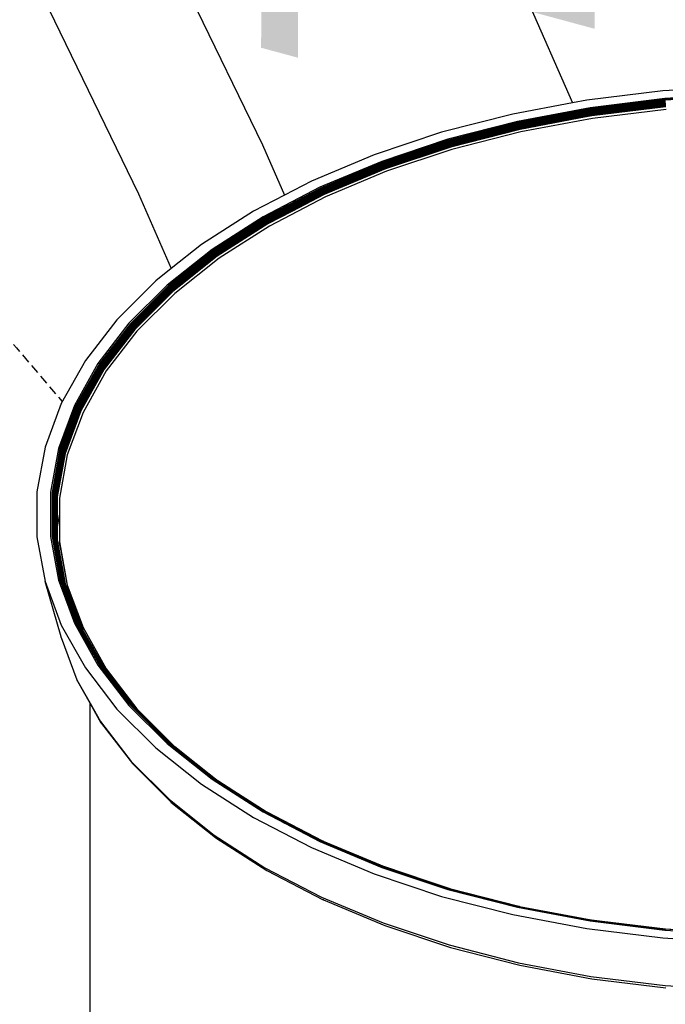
# Model space of a CAD drawing. Extents: x -19547 to -11561, y 2096 to 5601.
# Tile 114 of 168: x -13754 to -13737, y 2993 to 3020. Entities that reach past the tile are written whole.
import ezdxf

# ---------------------------------------------------------------- set-up
doc = ezdxf.new("R2010")
doc.units = 0
doc.header["$MEASUREMENT"] = 0
doc.linetypes.add('DASHED', pattern=[0.75, 0.5, -0.25])
doc.layers.get('0').update_dxf_attribs({"linetype": 'CONTINUOUS'})
doc.layers.add('TANK-SLOPE', color=2, linetype='CONTINUOUS')
doc.layers.add('TEXT', color=3, linetype='CONTINUOUS')
doc.styles.add('ISO1', font='SIMPFRAC.shx', dxfattribs={"width": 0.85, "oblique": 15})

# ---------------------------------------------------------------- blocks, each defined once
blk = doc.blocks.new('8-10 TANKS')
for p, q in [((-44.14, 0.618), (-42.462, -2.848)), ((-45.767, -0.137), (-44.135, -3.509)), ((-38.927, -0.807), (-38.278, -2.283)), ((-37.06, -2.121), (-38.086, -2.246)), ((-36.016, -2.057), (-37.06, -2.121)), ((-38.086, -2.246), (-38.278, -2.283)), ((-37.031, -2.225), (-38.039, -2.349)), ((-37.028, -2.239), (-38.033, -2.362)), ((-37.026, -2.247), (-38.031, -2.37)), ((-37.025, -2.255), (-38.028, -2.379)), ((-36.006, -2.163), (-37.031, -2.225)), ((-36.005, -2.177), (-37.028, -2.239)), ((-36.005, -2.185), (-37.026, -2.247)), ((-38.278, -2.283), (-39.084, -2.434)), ((-38.039, -2.349), (-39.019, -2.532)), ((-38.033, -2.362), (-39.011, -2.545)), ((-38.031, -2.37), (-39.008, -2.553)), ((-38.028, -2.379), (-39.004, -2.562)), ((-38.026, -2.388), (-39.001, -2.571)), ((-37.023, -2.265), (-38.026, -2.388)), ((-37.022, -2.275), (-38.024, -2.397)), ((-37.021, -2.285), (-38.022, -2.407)), ((-37.02, -2.295), (-38.02, -2.418)), ((-37.019, -2.305), (-38.018, -2.428)), ((-37.018, -2.316), (-38.017, -2.438)), ((-37.017, -2.326), (-38.016, -2.448)), ((-37.017, -2.336), (-38.015, -2.458)), ((-37.012, -2.37), (-38.008, -2.492)), ((-39.084, -2.434), (-40.043, -2.68)), ((-38.024, -2.397), (-38.998, -2.58)), ((-38.022, -2.407), (-38.995, -2.59)), ((-38.02, -2.418), (-38.993, -2.6)), ((-38.018, -2.428), (-38.99, -2.61)), ((-38.017, -2.438), (-38.989, -2.621)), ((-38.191, -2.481), (-38.987, -2.631)), ((-38.187, -2.49), (-38.986, -2.64)), ((-38.008, -2.492), (-38.975, -2.673)), ((-38.016, -2.448), (-38.191, -2.481)), ((-38.191, -2.481), (-38.187, -2.49)), ((-38.015, -2.458), (-38.187, -2.49)), ((-39.019, -2.532), (-39.96, -2.774)), ((-39.011, -2.545), (-39.95, -2.787)), ((-39.008, -2.553), (-39.946, -2.794)), ((-39.004, -2.562), (-39.942, -2.803)), ((-39.001, -2.571), (-39.937, -2.811)), ((-38.998, -2.58), (-39.934, -2.821)), ((-38.995, -2.59), (-39.93, -2.83)), ((-38.993, -2.6), (-39.927, -2.84)), ((-38.99, -2.61), (-39.924, -2.85)), ((-38.989, -2.621), (-39.922, -2.86)), ((-38.987, -2.631), (-39.92, -2.87)), ((-38.986, -2.64), (-39.919, -2.88)), ((-40.043, -2.68), (-40.952, -2.983)), ((-39.96, -2.774), (-40.852, -3.072)), ((-39.95, -2.787), (-40.841, -3.084)), ((-38.975, -2.673), (-39.905, -2.912)), ((-42.462, -2.848), (-42.164, -3.528)), ((-39.946, -2.794), (-40.835, -3.091)), ((-39.942, -2.803), (-40.83, -3.099)), ((-39.937, -2.811), (-40.825, -3.107)), ((-39.934, -2.821), (-40.821, -3.116)), ((-39.93, -2.83), (-40.816, -3.126)), ((-39.927, -2.84), (-40.813, -3.136)), ((-39.924, -2.85), (-40.809, -3.145)), ((-39.922, -2.86), (-40.807, -3.155)), ((-39.92, -2.87), (-40.804, -3.165)), ((-39.919, -2.88), (-40.803, -3.175)), ((-39.905, -2.912), (-40.786, -3.206)), ((-40.952, -2.983), (-41.801, -3.339)), ((-40.852, -3.072), (-41.686, -3.421)), ((-40.841, -3.084), (-41.673, -3.433)), ((-40.835, -3.091), (-41.666, -3.439)), ((-40.83, -3.099), (-41.66, -3.447)), ((-40.825, -3.107), (-41.655, -3.455)), ((-40.821, -3.116), (-41.649, -3.464)), ((-40.816, -3.126), (-41.644, -3.473)), ((-40.813, -3.136), (-41.64, -3.483)), ((-40.809, -3.145), (-41.636, -3.492)), ((-40.807, -3.155), (-41.633, -3.502)), ((-40.804, -3.165), (-41.63, -3.512)), ((-40.803, -3.175), (-41.629, -3.521)), ((-40.786, -3.206), (-41.61, -3.551)), ((-41.686, -3.421), (-42.451, -3.819)), ((-41.655, -3.455), (-42.416, -3.851)), ((-41.801, -3.339), (-42.164, -3.528)), ((-41.673, -3.433), (-42.106, -3.658)), ((-41.666, -3.439), (-42.103, -3.666)), ((-41.66, -3.447), (-42.099, -3.675)), ((-44.135, -3.509), (-43.691, -4.519)), ((-42.164, -3.528), (-42.581, -3.745)), ((-41.649, -3.464), (-42.41, -3.86)), ((-41.636, -3.492), (-42.396, -3.887)), ((-41.61, -3.551), (-42.366, -3.945)), ((-41.644, -3.473), (-42.087, -3.703)), ((-41.64, -3.483), (-42.082, -3.713)), ((-41.633, -3.502), (-42.074, -3.731)), ((-41.63, -3.512), (-42.07, -3.74)), ((-41.629, -3.521), (-42.066, -3.749)), ((-42.106, -3.658), (-42.437, -3.83)), ((-42.103, -3.666), (-42.43, -3.836)), ((-42.099, -3.675), (-42.423, -3.843)), ((-42.087, -3.703), (-42.405, -3.869)), ((-42.082, -3.713), (-42.4, -3.878)), ((-42.106, -3.658), (-42.103, -3.666)), ((-42.103, -3.666), (-42.099, -3.675)), ((-42.087, -3.703), (-42.082, -3.713)), ((-42.581, -3.745), (-43.283, -4.195)), ((-42.451, -3.819), (-43.141, -4.261)), ((-42.437, -3.83), (-43.125, -4.271)), ((-42.43, -3.836), (-43.117, -4.277)), ((-42.423, -3.843), (-43.109, -4.284)), ((-42.416, -3.851), (-43.102, -4.291)), ((-42.074, -3.731), (-42.392, -3.897)), ((-42.07, -3.74), (-42.389, -3.906)), ((-42.066, -3.749), (-42.387, -3.915)), ((-42.074, -3.731), (-42.07, -3.74)), ((-42.07, -3.74), (-42.066, -3.749)), ((-42.41, -3.86), (-43.096, -4.299)), ((-42.405, -3.869), (-43.09, -4.308)), ((-42.4, -3.878), (-43.084, -4.317)), ((-42.396, -3.887), (-43.08, -4.326)), ((-42.392, -3.897), (-43.076, -4.335)), ((-42.389, -3.906), (-43.073, -4.344)), ((-42.387, -3.915), (-43.07, -4.353)), ((-42.366, -3.945), (-43.047, -4.381)), ((-43.283, -4.195), (-43.691, -4.519)), ((-43.141, -4.261), (-43.746, -4.743)), ((-43.125, -4.271), (-43.729, -4.751)), ((-43.117, -4.277), (-43.721, -4.757)), ((-43.109, -4.284), (-43.713, -4.763)), ((-43.102, -4.291), (-43.705, -4.77)), ((-43.096, -4.299), (-43.698, -4.778)), ((-43.08, -4.326), (-43.68, -4.803)), ((-43.076, -4.335), (-43.676, -4.812)), ((-43.047, -4.381), (-43.645, -4.857)), ((-43.09, -4.308), (-43.604, -4.716)), ((-43.084, -4.317), (-43.6, -4.726)), ((-43.073, -4.344), (-43.588, -4.754)), ((-43.07, -4.353), (-43.584, -4.762)), ((-43.691, -4.519), (-43.9, -4.685)), ((-43.9, -4.685), (-44.425, -5.21)), ((-43.746, -4.743), (-44.262, -5.258)), ((-43.729, -4.751), (-44.243, -5.265)), ((-43.721, -4.757), (-44.234, -5.27)), ((-43.713, -4.763), (-44.226, -5.276)), ((-43.705, -4.77), (-44.217, -5.283)), ((-43.698, -4.778), (-44.21, -5.29)), ((-43.604, -4.716), (-43.691, -4.786)), ((-43.6, -4.726), (-43.685, -4.794)), ((-43.588, -4.754), (-43.673, -4.821)), ((-43.584, -4.762), (-43.67, -4.83)), ((-43.604, -4.716), (-43.6, -4.726)), ((-43.588, -4.754), (-43.584, -4.762)), ((-43.691, -4.786), (-44.203, -5.297)), ((-43.685, -4.794), (-44.197, -5.306)), ((-43.68, -4.803), (-44.191, -5.314)), ((-43.676, -4.812), (-44.187, -5.323)), ((-43.673, -4.821), (-44.183, -5.332)), ((-43.67, -4.83), (-44.181, -5.341)), ((-43.645, -4.857), (-44.154, -5.365)), ((-44.425, -5.21), (-44.851, -5.763)), ((-44.262, -5.258), (-44.681, -5.801)), ((-44.243, -5.265), (-44.661, -5.807)), ((-44.234, -5.27), (-44.652, -5.812)), ((-44.226, -5.276), (-44.643, -5.817)), ((-44.217, -5.283), (-44.634, -5.823)), ((-44.21, -5.29), (-44.626, -5.83)), ((-44.203, -5.297), (-44.619, -5.837)), ((-44.197, -5.306), (-44.613, -5.845)), ((-44.191, -5.314), (-44.607, -5.853)), ((-44.187, -5.323), (-44.602, -5.862)), ((-44.183, -5.332), (-44.599, -5.87)), ((-44.181, -5.341), (-44.596, -5.879)), ((-44.154, -5.365), (-44.568, -5.902)), ((-44.851, -5.763), (-45.176, -6.34)), ((-44.681, -5.801), (-44.999, -6.367)), ((-44.661, -5.807), (-44.979, -6.372)), ((-44.652, -5.812), (-44.969, -6.376)), ((-44.643, -5.817), (-44.96, -6.381)), ((-44.634, -5.823), (-44.951, -6.386)), ((-44.626, -5.83), (-44.943, -6.392)), ((-44.619, -5.837), (-44.935, -6.399)), ((-44.613, -5.845), (-44.929, -6.407)), ((-44.607, -5.853), (-44.923, -6.414)), ((-44.602, -5.862), (-44.918, -6.423)), ((-44.599, -5.87), (-44.914, -6.431)), ((-44.596, -5.879), (-44.911, -6.44)), ((-44.568, -5.902), (-44.882, -6.461)), ((-45.176, -6.34), (-45.394, -6.932)), ((-44.999, -6.367), (-45.213, -6.949)), ((-44.979, -6.372), (-45.193, -6.953)), ((-44.969, -6.376), (-45.183, -6.956)), ((-44.96, -6.381), (-45.173, -6.96)), ((-44.951, -6.386), (-45.164, -6.965)), ((-44.943, -6.392), (-45.156, -6.971)), ((-44.935, -6.399), (-45.148, -6.977)), ((-44.929, -6.407), (-45.141, -6.984)), ((-44.923, -6.414), (-45.135, -6.992)), ((-44.918, -6.423), (-45.13, -6.999)), ((-44.914, -6.431), (-45.127, -7.008)), ((-44.911, -6.44), (-45.124, -7.016)), ((-44.882, -6.461), (-45.094, -7.036)), ((-45.394, -6.932), (-45.504, -7.535)), ((-45.213, -6.949), (-45.321, -7.54)), ((-45.193, -6.953), (-45.3, -7.543)), ((-45.183, -6.956), (-45.29, -7.546)), ((-45.173, -6.96), (-45.281, -7.549)), ((-45.164, -6.965), (-45.271, -7.554)), ((-45.156, -6.971), (-45.263, -7.559)), ((-45.148, -6.977), (-45.255, -7.565)), ((-45.141, -6.984), (-45.248, -7.571)), ((-45.135, -6.992), (-45.242, -7.578)), ((-45.13, -6.999), (-45.237, -7.586)), ((-45.127, -7.008), (-45.233, -7.594)), ((-45.124, -7.016), (-45.23, -7.602)), ((-45.094, -7.036), (-45.2, -7.62)), ((-45.504, -7.535), (-45.504, -8.141)), ((-45.321, -7.54), (-45.321, -8.135)), ((-45.3, -7.543), (-45.3, -8.137)), ((-45.29, -7.546), (-45.29, -8.139)), ((-45.281, -7.549), (-45.281, -8.142)), ((-45.271, -7.554), (-45.271, -8.145)), ((-45.263, -7.559), (-45.263, -8.15)), ((-45.255, -7.565), (-45.255, -8.138)), ((-45.248, -7.571), (-45.248, -8.1)), ((-45.242, -7.578), (-45.242, -8.067)), ((-45.237, -7.586), (-45.237, -8.039)), ((-45.233, -7.594), (-45.233, -8.017)), ((-45.23, -7.602), (-45.23, -8.001)), ((-45.2, -7.62), (-45.2, -7.836)), ((-45.2, -7.836), (-45.23, -8.001)), ((-45.2, -7.836), (-45.2, -8.208)), ((-45.248, -8.1), (-45.255, -8.138)), ((-45.242, -8.067), (-45.248, -8.1)), ((-45.248, -8.1), (-45.248, -8.162)), ((-45.242, -8.067), (-45.242, -8.169)), ((-45.233, -8.017), (-45.237, -8.039)), ((-45.237, -8.039), (-45.237, -8.176)), ((-45.23, -8.001), (-45.233, -8.017)), ((-45.233, -8.017), (-45.233, -8.184)), ((-45.23, -8.001), (-45.23, -8.192)), ((-45.504, -8.141), (-45.394, -8.743)), ((-45.321, -8.135), (-45.213, -8.727)), ((-45.3, -8.137), (-45.193, -8.727)), ((-45.29, -8.139), (-45.183, -8.728)), ((-45.281, -8.142), (-45.268, -8.209)), ((-45.271, -8.145), (-45.264, -8.186)), ((-45.264, -8.186), (-45.268, -8.209)), ((-45.268, -8.209), (-45.173, -8.731)), ((-45.164, -8.734), (-45.264, -8.186)), ((-45.263, -8.15), (-45.26, -8.165)), ((-45.255, -8.138), (-45.26, -8.165)), ((-45.26, -8.165), (-45.165, -8.691)), ((-45.255, -8.138), (-45.255, -8.156)), ((-45.255, -8.156), (-45.165, -8.654)), ((-45.248, -8.162), (-45.141, -8.749)), ((-45.242, -8.169), (-45.165, -8.595)), ((-45.237, -8.176), (-45.165, -8.575)), ((-45.233, -8.184), (-45.165, -8.561)), ((-45.23, -8.192), (-45.165, -8.553)), ((-45.195, -8.259), (-45.2, -8.208)), ((-45.2, -8.208), (-45.094, -8.792)), ((-45.195, -8.259), (-45.088, -8.843)), ((-45.165, -8.553), (-45.165, -8.561)), ((-45.165, -8.553), (-45.124, -8.778)), ((-45.165, -8.561), (-45.127, -8.77)), ((-45.165, -8.575), (-45.165, -8.595)), ((-45.165, -8.575), (-45.13, -8.762)), ((-45.165, -8.595), (-45.135, -8.755)), ((-45.179, -9.49), (-45.394, -8.743)), ((-45.394, -8.743), (-45.176, -9.336)), ((-45.213, -8.727), (-45.165, -8.859)), ((-45.193, -8.727), (-45.165, -8.803)), ((-45.183, -8.728), (-44.969, -9.308)), ((-45.173, -8.731), (-45.165, -8.755)), ((-45.165, -8.654), (-45.165, -8.691)), ((-45.165, -8.654), (-45.148, -8.743)), ((-45.165, -8.691), (-45.156, -8.738)), ((-45.164, -8.734), (-45.165, -8.755)), ((-45.165, -8.755), (-45.004, -9.19)), ((-45.164, -8.734), (-45.033, -9.09)), ((-45.156, -8.738), (-44.943, -9.317)), ((-45.148, -8.743), (-45.08, -8.929)), ((-45.141, -8.749), (-45.098, -8.868)), ((-45.135, -8.755), (-45.111, -8.822)), ((-45.13, -8.762), (-45.12, -8.792)), ((-45.127, -8.77), (-45.124, -8.778)), ((-45.165, -8.803), (-45.165, -8.859)), ((-45.165, -8.803), (-44.979, -9.308)), ((-45.165, -8.859), (-44.999, -9.309)), ((-45.124, -8.778), (-44.915, -9.345)), ((-45.124, -8.778), (-45.12, -8.792)), ((-45.12, -8.792), (-44.918, -9.339)), ((-45.12, -8.792), (-45.111, -8.822)), ((-45.111, -8.822), (-44.923, -9.333)), ((-45.111, -8.822), (-45.098, -8.868)), ((-45.098, -8.868), (-45.08, -8.929)), ((-45.098, -8.868), (-44.929, -9.327)), ((-45.094, -8.792), (-44.882, -9.367)), ((-45.088, -8.843), (-44.883, -9.402)), ((-45.08, -8.929), (-44.935, -9.321)), ((-45.033, -9.09), (-45.004, -9.19)), ((-45.033, -9.09), (-44.951, -9.313)), ((-45.004, -9.19), (-44.96, -9.31)), ((-45.176, -9.336), (-44.851, -9.912)), ((-44.999, -9.309), (-44.681, -9.874)), ((-44.979, -9.308), (-44.661, -9.872)), ((-44.969, -9.308), (-44.652, -9.872)), ((-44.96, -9.31), (-44.788, -9.617)), ((-44.951, -9.313), (-44.807, -9.569)), ((-44.943, -9.317), (-44.835, -9.508)), ((-44.935, -9.321), (-44.858, -9.458)), ((-44.929, -9.327), (-44.877, -9.418)), ((-44.923, -9.333), (-44.918, -9.339)), ((-44.918, -9.339), (-44.915, -9.345)), ((-44.915, -9.345), (-44.914, -9.347)), ((-44.914, -9.347), (-44.913, -9.351)), ((-44.913, -9.351), (-44.911, -9.354)), ((-44.911, -9.354), (-44.883, -9.402)), ((-44.883, -9.402), (-44.88, -9.411)), ((-44.882, -9.367), (-44.568, -9.925)), ((-44.88, -9.411), (-44.877, -9.418)), ((-44.88, -9.411), (-44.607, -9.894)), ((-44.877, -9.418), (-44.875, -9.421)), ((-44.858, -9.458), (-44.875, -9.421)), ((-44.875, -9.421), (-44.788, -9.577)), ((-45.175, -9.501), (-45.179, -9.49)), ((-45.175, -9.501), (-44.965, -10.07)), ((-44.835, -9.508), (-44.858, -9.458)), ((-44.858, -9.458), (-44.788, -9.584)), ((-44.835, -9.508), (-44.788, -9.593)), ((-44.788, -9.61), (-44.807, -9.569)), ((-44.807, -9.569), (-44.788, -9.604)), ((-44.788, -9.584), (-44.788, -9.577)), ((-44.788, -9.577), (-44.613, -9.888)), ((-44.788, -9.593), (-44.788, -9.584)), ((-44.788, -9.584), (-44.619, -9.883)), ((-44.788, -9.593), (-44.626, -9.879)), ((-44.788, -9.61), (-44.788, -9.604)), ((-44.788, -9.604), (-44.634, -9.876)), ((-44.788, -9.611), (-44.788, -9.61)), ((-44.785, -9.616), (-44.788, -9.611)), ((-44.788, -9.617), (-44.788, -9.611)), ((-44.788, -9.617), (-44.643, -9.874)), ((-44.785, -9.616), (-44.639, -9.875)), ((-44.851, -9.912), (-44.425, -10.466)), ((-44.681, -9.874), (-44.262, -10.418)), ((-44.661, -9.872), (-44.585, -9.971)), ((-44.652, -9.872), (-44.61, -9.927)), ((-44.643, -9.874), (-44.631, -9.889)), ((-44.634, -9.876), (-44.578, -9.949)), ((-44.631, -9.889), (-44.61, -9.927)), ((-44.631, -9.889), (-44.471, -10.097)), ((-44.626, -9.879), (-44.593, -9.922)), ((-44.619, -9.883), (-44.604, -9.903)), ((-44.613, -9.888), (-44.611, -9.89)), ((-44.611, -9.89), (-44.604, -9.903)), ((-44.611, -9.89), (-44.607, -9.894)), ((-44.61, -9.927), (-44.585, -9.971)), ((-44.61, -9.927), (-44.449, -10.135)), ((-44.607, -9.894), (-44.606, -9.896)), ((-44.606, -9.896), (-44.604, -9.898)), ((-44.606, -9.896), (-44.599, -9.909)), ((-44.604, -9.898), (-44.603, -9.899)), ((-44.604, -9.903), (-44.599, -9.909)), ((-44.604, -9.903), (-44.593, -9.922)), ((-44.603, -9.899), (-44.602, -9.9)), ((-44.602, -9.9), (-44.601, -9.904)), ((-44.601, -9.904), (-44.599, -9.907)), ((-44.599, -9.907), (-44.197, -10.427)), ((-44.599, -9.909), (-44.596, -9.915)), ((-44.596, -9.915), (-44.203, -10.423)), ((-44.593, -9.922), (-44.21, -10.419)), ((-44.593, -9.922), (-44.578, -9.949)), ((-44.578, -9.949), (-44.217, -10.417)), ((-44.568, -9.925), (-44.154, -10.462)), ((-44.965, -10.07), (-44.962, -10.081)), ((-44.965, -10.07), (-44.788, -10.386)), ((-44.956, -10.09), (-44.962, -10.081)), ((-44.956, -10.09), (-44.788, -10.391)), ((-44.585, -9.971), (-44.424, -10.179)), ((-44.471, -10.097), (-44.449, -10.135)), ((-44.471, -10.097), (-44.226, -10.415)), ((-44.449, -10.135), (-44.424, -10.179)), ((-44.449, -10.135), (-44.234, -10.414)), ((-44.424, -10.179), (-44.243, -10.414)), ((-44.788, -10.386), (-44.648, -10.634)), ((-44.788, -10.391), (-44.788, -10.386)), ((-44.788, -10.391), (-44.64, -10.654)), ((-44.788, -17.355), (-44.788, -10.391)), ((-44.425, -10.466), (-43.9, -10.991)), ((-44.262, -10.418), (-43.746, -10.933)), ((-44.243, -10.414), (-44.166, -10.491)), ((-44.234, -10.414), (-44.196, -10.452)), ((-44.226, -10.415), (-44.224, -10.415)), ((-44.224, -10.415), (-44.221, -10.419)), ((-44.221, -10.419), (-43.713, -10.928)), ((-44.221, -10.419), (-44.196, -10.452)), ((-44.217, -10.417), (-44.181, -10.453)), ((-44.21, -10.419), (-44.197, -10.432)), ((-44.203, -10.423), (-44.197, -10.432)), ((-44.203, -10.423), (-44.194, -10.432)), ((-44.197, -10.427), (-44.194, -10.432)), ((-44.197, -10.427), (-44.191, -10.433)), ((-44.197, -10.432), (-44.181, -10.453)), ((-44.197, -10.432), (-44.183, -10.446)), ((-44.196, -10.452), (-44.195, -10.454)), ((-44.195, -10.454), (-44.166, -10.491)), ((-44.195, -10.454), (-43.721, -10.928)), ((-44.194, -10.432), (-44.183, -10.446)), ((-44.194, -10.432), (-44.187, -10.439)), ((-44.191, -10.433), (-43.685, -10.939)), ((-44.191, -10.433), (-44.187, -10.439)), ((-44.187, -10.439), (-43.691, -10.935)), ((-44.183, -10.446), (-43.698, -10.931)), ((-44.181, -10.453), (-43.705, -10.929)), ((-44.166, -10.491), (-43.729, -10.928)), ((-44.154, -10.462), (-43.646, -10.97)), ((-44.648, -10.634), (-44.231, -11.176)), ((-44.633, -10.662), (-44.64, -10.654)), ((-44.633, -10.662), (-44.216, -11.203)), ((-43.9, -10.991), (-43.283, -11.481)), ((-43.746, -10.933), (-43.141, -11.414)), ((-43.729, -10.928), (-43.125, -11.409)), ((-43.721, -10.928), (-43.117, -11.407)), ((-43.713, -10.928), (-43.681, -10.953)), ((-43.705, -10.929), (-43.681, -10.948)), ((-43.705, -10.929), (-43.681, -10.953)), ((-43.698, -10.931), (-43.682, -10.944)), ((-43.698, -10.931), (-43.681, -10.948)), ((-43.691, -10.935), (-43.682, -10.944)), ((-43.691, -10.935), (-43.685, -10.939)), ((-43.685, -10.939), (-43.68, -10.944)), ((-43.682, -10.944), (-43.676, -10.95)), ((-43.681, -10.948), (-43.102, -11.408)), ((-43.681, -10.948), (-43.673, -10.956)), ((-43.681, -10.953), (-43.109, -11.407)), ((-43.68, -10.944), (-43.646, -10.97)), ((-43.676, -10.95), (-43.096, -11.41)), ((-43.673, -10.956), (-43.105, -11.408)), ((-43.646, -10.97), (-43.645, -10.971)), ((-43.645, -10.971), (-43.09, -11.413)), ((-44.231, -11.176), (-43.717, -11.689)), ((-44.216, -11.203), (-43.704, -11.715)), ((-43.141, -11.414), (-42.451, -11.856)), ((-43.125, -11.409), (-42.437, -11.85)), ((-43.117, -11.407), (-42.43, -11.848)), ((-43.109, -11.407), (-42.423, -11.847)), ((-43.102, -11.408), (-43.088, -11.417)), ((-43.096, -11.41), (-43.088, -11.417)), ((-43.096, -11.41), (-43.09, -11.413)), ((-43.09, -11.413), (-43.088, -11.414)), ((-43.088, -11.414), (-43.086, -11.415)), ((-43.088, -11.417), (-43.065, -11.432)), ((-43.086, -11.415), (-43.084, -11.417)), ((-43.084, -11.417), (-43.081, -11.419)), ((-43.081, -11.419), (-43.08, -11.421)), ((-43.08, -11.421), (-43.074, -11.425)), ((-43.074, -11.425), (-42.41, -11.849)), ((-43.074, -11.425), (-43.065, -11.432)), ((-43.065, -11.432), (-42.416, -11.848)), ((-43.283, -11.481), (-42.581, -11.931)), ((-43.717, -11.689), (-43.114, -12.168)), ((-43.697, -11.722), (-43.704, -11.715)), ((-43.697, -11.722), (-43.095, -12.2)), ((-42.581, -11.931), (-41.801, -12.337)), ((-42.451, -11.856), (-42.161, -12.008)), ((-42.437, -11.85), (-42.411, -11.863)), ((-42.433, -11.849), (-42.411, -11.863)), ((-42.43, -11.848), (-42.409, -11.859)), ((-42.426, -11.848), (-42.409, -11.859)), ((-42.407, -11.856), (-42.423, -11.847)), ((-42.416, -11.848), (-42.406, -11.853)), ((-42.411, -11.863), (-42.387, -11.878)), ((-42.411, -11.863), (-42.277, -11.933)), ((-42.41, -11.849), (-42.406, -11.853)), ((-42.41, -11.849), (-42.405, -11.852)), ((-42.409, -11.859), (-42.389, -11.871)), ((-42.409, -11.859), (-42.381, -11.874)), ((-42.407, -11.856), (-42.392, -11.865)), ((-42.407, -11.856), (-41.66, -12.244)), ((-42.406, -11.853), (-42.4, -11.855)), ((-42.405, -11.852), (-42.4, -11.855)), ((-42.4, -11.855), (-41.649, -12.245)), ((-42.4, -11.855), (-41.655, -12.244)), ((-42.392, -11.865), (-41.663, -12.244)), ((-42.392, -11.865), (-42.381, -11.874)), ((-42.389, -11.871), (-42.366, -11.883)), ((-42.387, -11.878), (-42.253, -11.948)), ((-42.381, -11.874), (-41.666, -12.245)), ((-42.381, -11.874), (-42.366, -11.883)), ((-42.366, -11.883), (-42.307, -11.914)), ((-42.307, -11.914), (-42.302, -11.917)), ((-42.302, -11.917), (-41.642, -12.26)), ((-42.302, -11.917), (-42.277, -11.933)), ((-42.277, -11.933), (-41.673, -12.247)), ((-42.277, -11.933), (-42.253, -11.948)), ((-42.253, -11.948), (-42.161, -12.008)), ((-42.253, -11.948), (-41.675, -12.249)), ((-42.161, -12.008), (-41.686, -12.254)), ((-43.114, -12.168), (-42.427, -12.609)), ((-43.088, -12.206), (-43.095, -12.2)), ((-43.088, -12.206), (-42.403, -12.645)), ((-41.801, -12.337), (-40.952, -12.693)), ((-41.686, -12.254), (-40.852, -12.604)), ((-41.673, -12.247), (-41.642, -12.26)), ((-41.666, -12.245), (-41.642, -12.255)), ((-41.66, -12.244), (-41.643, -12.251)), ((-41.657, -12.244), (-41.643, -12.251)), ((-41.655, -12.244), (-41.649, -12.245)), ((-41.649, -12.245), (-41.646, -12.246)), ((-41.646, -12.246), (-41.644, -12.247)), ((-41.644, -12.247), (-41.644, -12.248)), ((-41.644, -12.248), (-41.64, -12.25)), ((-41.643, -12.251), (-40.831, -12.592)), ((-41.642, -12.255), (-41.633, -12.26)), ((-40.841, -12.596), (-41.642, -12.26)), ((-41.64, -12.25), (-40.825, -12.592)), ((-41.64, -12.25), (-40.821, -12.593)), ((-41.633, -12.26), (-40.835, -12.593)), ((-42.427, -12.609), (-41.664, -13.006)), ((-40.852, -12.604), (-39.96, -12.901)), ((-40.841, -12.596), (-40.807, -12.606)), ((-40.835, -12.593), (-40.807, -12.606)), ((-40.835, -12.593), (-40.809, -12.601)), ((-40.831, -12.592), (-40.83, -12.592)), ((-40.83, -12.592), (-40.809, -12.601)), ((-40.83, -12.592), (-40.813, -12.597)), ((-40.825, -12.592), (-40.813, -12.597)), ((-40.825, -12.592), (-40.821, -12.593)), ((-40.821, -12.593), (-40.816, -12.594)), ((-40.816, -12.594), (-39.937, -12.888)), ((-39.927, -12.893), (-40.813, -12.597)), ((-40.809, -12.601), (-39.946, -12.89)), ((-40.807, -12.606), (-39.95, -12.893)), ((-42.403, -12.645), (-41.643, -13.04)), ((-40.952, -12.693), (-40.043, -12.996)), ((-39.95, -12.893), (-39.011, -13.134)), ((-39.946, -12.89), (-39.937, -12.892)), ((-39.937, -12.888), (-39.002, -13.129)), ((-39.937, -12.892), (-39.924, -12.897)), ((-39.927, -12.893), (-39.004, -13.129)), ((-41.664, -13.006), (-40.833, -13.354)), ((-40.043, -12.996), (-39.084, -13.242)), ((-39.96, -12.901), (-39.019, -13.143)), ((-39.924, -12.897), (-39.009, -13.132)), ((-41.636, -13.043), (-41.643, -13.04)), ((-41.636, -13.043), (-40.809, -13.39)), ((-39.019, -13.143), (-38.039, -13.327)), ((-39.011, -13.134), (-38.033, -13.318)), ((-39.009, -13.132), (-39.008, -13.131)), ((-39.008, -13.131), (-38.031, -13.314)), ((-39.004, -13.129), (-38.993, -13.133)), ((-39.004, -13.129), (-39.002, -13.129)), ((-39.002, -13.129), (-38.998, -13.129)), ((-38.998, -13.129), (-38.995, -13.13)), ((-38.995, -13.13), (-38.026, -13.311)), ((-38.995, -13.13), (-38.028, -13.312)), ((-38.993, -13.133), (-38.02, -13.315)), ((-39.084, -13.242), (-38.086, -13.429)), ((-40.833, -13.354), (-39.944, -13.65)), ((-40.809, -13.39), (-39.924, -13.685)), ((-38.039, -13.327), (-37.031, -13.451)), ((-38.033, -13.318), (-38.018, -13.319)), ((-38.032, -13.316), (-38.018, -13.319)), ((-38.031, -13.314), (-38.02, -13.315)), ((-38.028, -13.312), (-38.022, -13.313)), ((-38.026, -13.311), (-38.024, -13.311)), ((-38.024, -13.311), (-38.022, -13.313)), ((-38.024, -13.311), (-37.023, -13.434)), ((-38.022, -13.313), (-37.021, -13.436)), ((-38.02, -13.315), (-37.026, -13.438)), ((-38.018, -13.319), (-37.027, -13.44)), ((-38.086, -13.429), (-37.06, -13.555)), ((-37.06, -13.555), (-36.016, -13.619)), ((-37.031, -13.451), (-36.006, -13.513)), ((-36.002, -13.503), (-37.027, -13.44)), ((-36.003, -13.5), (-37.026, -13.438)), ((-39.944, -13.65), (-39.006, -13.891)), ((-39.924, -13.685), (-38.99, -13.925)), ((-39.006, -13.891), (-38.03, -14.075)), ((-38.99, -13.925), (-38.018, -14.107)), ((-38.03, -14.075), (-37.026, -14.198)), ((-38.018, -14.107), (-37.019, -14.23)), ((-37.026, -14.198), (-36.005, -14.26))]:
    blk.add_line(p, q)
at = {"linetype": 'DASHED', "ltscale": 0.25}
blk.add_arc((0.165, 32.895), 59.933, 191.92949, 220.86103, dxfattribs=at)

msp = doc.modelspace()

# ---------------------------------------------------------------- block references
at = {"layer": 'TANK-SLOPE', "xscale": 2, "yscale": 2, "zscale": 2}
msp.add_blockref('8-10 TANKS', (-13662.551, 3022.285), dxfattribs=at)

# ---------------------------------------------------------------- texts
at = {"layer": 'TEXT', "style": 'ISO1', "oblique": 15, "text_generation_flag": 6, "width": 1.035276}
msp.add_text('TANK HYDROSTATIC', height=9, rotation=269.8643, dxfattribs=at).set_placement((-13738.515, 3016.495, 0))

doc.saveas('drawing.dxf')
